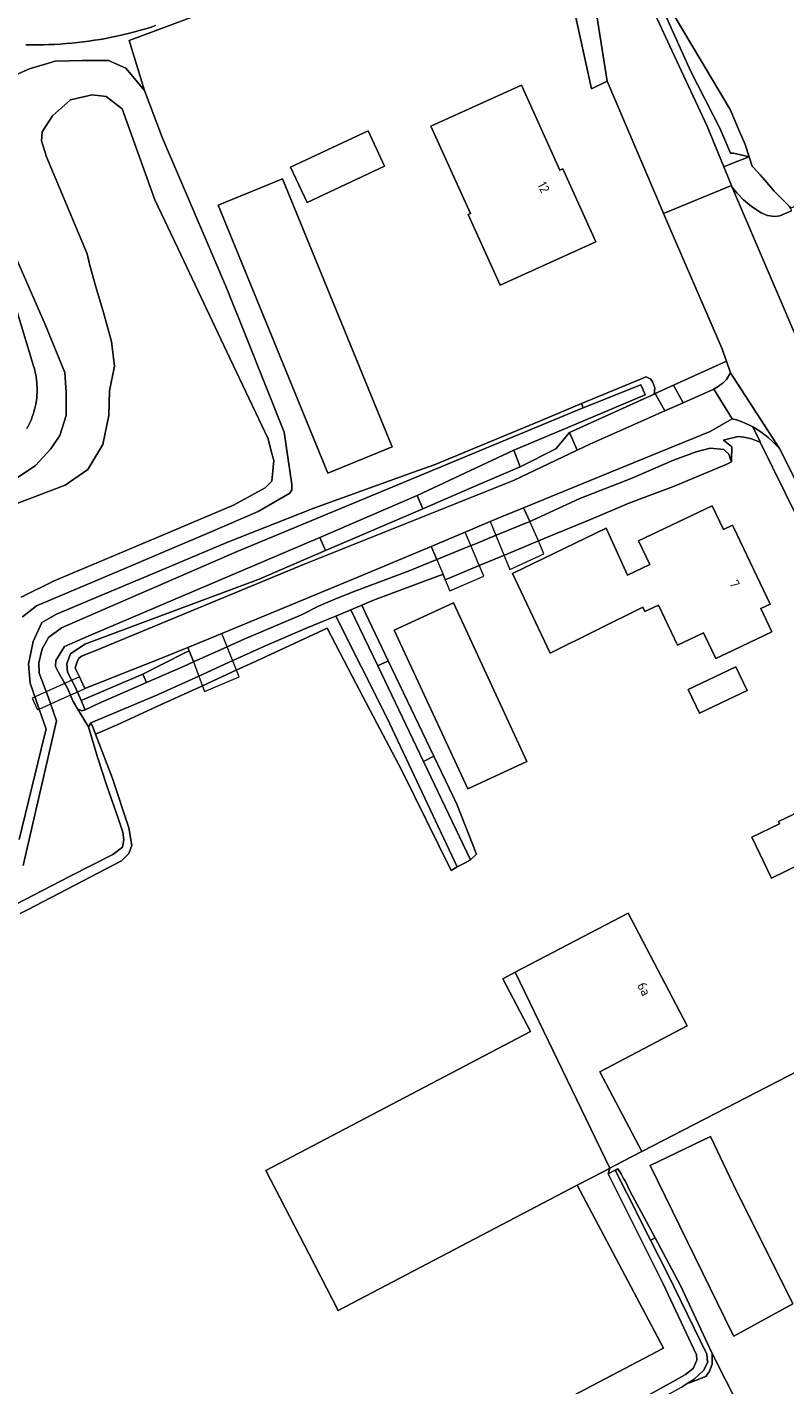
# Model space of a CAD drawing. Header units: metres. Extents: x 80938 to 82288, y 446951 to 448452.
# Tile 78 of 96: x 81933 to 82005, y 447824 to 447952. Entities that reach past the tile are written whole.
import ezdxf
from ezdxf.enums import TextEntityAlignment as Align

# ---------------------------------------------------------------- set-up
doc = ezdxf.new("R2010")
doc.units = ezdxf.units.M
doc.header["$MEASUREMENT"] = 0
for name, color, linetype, lineweight in [('B-WE-KW-KUNSTWERK_DEK-GV', 253, 'Continuous', 18), ('B-WE-OG-BEBOUWING-GV', 253, 'Continuous', 35), ('B-WE-OG-BEBOUWING-T18', 253, 'Continuous', 18), ('B-WE-OG-TERREIN_CULTUURSCHEIDING-GV', 253, 'Continuous', 18), ('B-WE-OG-TERREIN_ERF-GV', 253, 'Continuous', 18), ('B-WE-OG-WATER_SLOOT-GV', 253, 'Continuous', 18), ('B-WE-VH-ONVERHARD-GV', 253, 'Continuous', 18), ('B-WE-VH-VERHARDING_ASFALT-GV', 253, 'Continuous', 18), ('B-WE-VH-VERHARDING_BETON-GV', 253, 'Continuous', 18), ('B-WE-VH-VERHARDING_BETONSTRAATSTEEN-GV', 253, 'Continuous', 18), ('B-WE-VH-VERHARDING_HALFVERHARDING-GV', 253, 'Continuous', 18)]:
    doc.layers.add(name, color=color, linetype=linetype, lineweight=lineweight)
doc.styles.add('NLCS-ISO-M500-T18', font='NLCS-ISO.ttf', dxfattribs={"height": 0.9})

msp = doc.modelspace()

# ---------------------------------------------------------------- linework, layer by layer
at = {"layer": 'B-WE-KW-KUNSTWERK_DEK-GV', "linetype": 'Continuous', "lineweight": 0}
for points in [[(81977.008, 447905.615), (81978.881, 447901.08), (81982.078, 447902.571), (81981.578, 447903.788), (81980.75, 447905.628), (81980.167, 447906.922), (81978.143, 447906.09)], [(81971.421, 447903.277), (81971.956, 447902.024), (81972.551, 447900.631), (81972.766, 447900.128), (81973.199, 447899.08), (81976.401, 447900.465), (81974.647, 447904.627), (81974.256, 447904.464)], [(81948.971, 447892.352), (81950.007, 447889.556), (81953.284, 447890.94), (81951.651, 447895.056), (81948.448, 447893.734), (81948.574, 447893.402)], [(81933.731, 447888.938), (81934.223, 447887.836), (81934.269, 447887.856), (81934.392, 447887.911), (81936.522, 447888.863), (81938.666, 447889.82), (81938.712, 447889.841), (81938.675, 447889.923), (81938.219, 447890.943), (81936.653, 447890.244), (81934.41, 447889.242)]]:
    msp.add_lwpolyline(points, close=True, dxfattribs=at)
at = {"layer": 'B-WE-OG-BEBOUWING-GV', "linetype": 'Continuous', "lineweight": 0}
for points in [[(81983.595, 447938.809), (81979.955, 447946.84), (81971.395, 447942.961), (81975.134, 447934.709), (81974.936, 447934.619), (81977.966, 447927.932), (81987.004, 447932.028), (81983.874, 447938.935)], [(81967.027, 447939.185), (81965.469, 447942.514), (81958.149, 447939.09), (81959.706, 447935.761)], [(81967.741, 447912.672), (81957.379, 447937.988), (81951.297, 447935.498), (81961.659, 447910.183)], [(81999.044, 447904.856), (81997.984, 447907.09), (81991.037, 447903.793), (81992.097, 447901.56), (81989.993, 447900.561), (81987.954, 447905.002), (81979.106, 447900.722), (81982.669, 447893.19), (81991.427, 447897.539), (81991.626, 447897.12), (81992.906, 447897.728), (81994.698, 447893.95), (81997.17, 447895.122), (81998.33, 447892.677), (82000, 447893.469), (82003.63, 447895.192), (82002.575, 447897.415), (82003.451, 447897.83), (82000, 447905.103), (81999.92, 447905.272)], [(81980.477, 447882.951), (81973.535, 447897.95), (81967.94, 447895.361), (81974.882, 447880.362)], [(81995.711, 447889.762), (81996.782, 447887.503), (82001.3, 447889.647), (82000.228, 447891.905)], [(82017.382, 447868.981), (82011.716, 447880.845), (82004.246, 447877.277), (82004.345, 447877.068), (82001.73, 447875.819), (82003.582, 447871.942), (82006.186, 447873.186), (82007.51, 447870.413), (82006.978, 447870.158), (82007.452, 447869.166), (82007.986, 447869.422), (82009.903, 447865.409)], [(81979.383, 447863.046), (81988.31, 447844.539), (81988.716, 447844.752), (81991.33, 447846.123), (81987.382, 447853.65), (81995.619, 447857.968), (81990.049, 447868.64)], [(81987.735, 447844.238), (81988.31, 447844.539), (81979.383, 447863.046), (81978.215, 447862.433), (81980.826, 447857.457), (81955.811, 447844.33), (81959.895, 447836.426), (81962.656, 447831.082), (81985.24, 447842.929)], [(81999.936, 447843.085), (81997.819, 447847.544), (81992.121, 447844.79), (81999.869, 447828.938), (82000, 447828.745), (82000.043, 447828.682), (82005.599, 447831.717), (82000, 447842.957)]]:
    msp.add_lwpolyline(points, close=True, dxfattribs=at)
at = {"layer": 'B-WE-OG-TERREIN_CULTUURSCHEIDING-GV', "linetype": 'Continuous', "lineweight": 0}
for points in [[(81990.411, 447958.237), (81993.991, 447950.537), (81997.521, 447942.964), (81999.075, 447939.132), (82000, 447939.499), (82001.47, 447940.083), (82000, 447940.405), (81999.701, 447940.414), (81998.727, 447942.709), (81995.945, 447948.205), (81991.829, 447957.318)], [(81931.697, 447947.585), (81933.468, 447948.372), (81935.895, 447949.093), (81938.453, 447949.159), (81940.945, 447949.159), (81942.585, 447948.437), (81944.346, 447946.351), (81942.888, 447951.045), (81949.405, 447953.489)], [(81945.395, 447952.462), (81944.88, 447952.298), (81944.362, 447952.141), (81943.842, 447951.992), (81943.32, 447951.85), (81942.796, 447951.716), (81942.27, 447951.59), (81941.742, 447951.472), (81941.213, 447951.362), (81940.682, 447951.259), (81940.149, 447951.164), (81939.615, 447951.078), (81939.08, 447950.999), (81938.544, 447950.928), (81938.007, 447950.865), (81937.469, 447950.81), (81936.93, 447950.762), (81936.39, 447950.723), (81935.85, 447950.692), (81935.31, 447950.669), (81934.769, 447950.654), (81934.228, 447950.646), (81933.687, 447950.647), (81933.147, 447950.656)], [(81929.898, 447933.355), (81933.823, 447920.43), (81933.839, 447920.382), (81933.909, 447920.15), (81933.972, 447919.917), (81934.027, 447919.681), (81934.065, 447919.497), (81934.107, 447919.255), (81934.142, 447919.012), (81934.168, 447918.768), (81934.187, 447918.523), (81934.197, 447918.278), (81934.2, 447918.033), (81934.194, 447917.788), (81934.181, 447917.543), (81934.159, 447917.299), (81934.13, 447917.055), (81934.112, 447916.934), (81934.071, 447916.692), (81934.022, 447916.452), (81933.965, 447916.214), (81933.9, 447915.977), (81933.828, 447915.743), (81933.748, 447915.511), (81933.661, 447915.282), (81933.566, 447915.056), (81933.464, 447914.833), (81933.354, 447914.613), (81933.238, 447914.397)], [(81930.348, 447908.46), (81934.058, 447910.92), (81935.501, 447912.495), (81936.354, 447913.741), (81936.944, 447915.643), (81936.944, 447917.807), (81936.813, 447919.709), (81934.976, 447924.235), (81930.963, 447933.394)], [(81973.193, 447812.722), (81994.576, 447824.549), (81995.461, 447825.038), (81996.199, 447825.623), (81996.523, 447826.406), (81996.493, 447826.917), (81993.364, 447833.597), (81988.168, 447843.995), (81988.31, 447844.539), (81987.735, 447844.238), (81985.24, 447842.929), (81993.393, 447827.523), (81966.409, 447813.363)], [(82000.468, 447822.114), (81997.991, 447827.027), (81997.991, 447826.51), (81997.991, 447826.031), (81997.732, 447825.367), (81997.389, 447824.848), (81995.993, 447824.323), (81995.623, 447824.184), (81995.137, 447823.883)]]:
    msp.add_lwpolyline(points, dxfattribs=at)
for points in [[(82001.47, 447940.083), (82000, 447939.499), (81999.075, 447939.132), (81999.8, 447937.35), (81999.843, 447937.243), (82000.316, 447936.657), (82000.94, 447936.017), (82001.701, 447935.378), (82002.614, 447934.77), (82003.223, 447934.526), (82003.649, 447934.465), (82003.908, 447934.435), (82004.364, 447934.511), (82005.489, 447934.959), (82005.466, 447935.019), (82005.372, 447935.215), (82005.3, 447935.364), (82003.854, 447936.831), (82003.155, 447937.637), (82002.509, 447938.381), (82002.265, 447938.64), (82001.748, 447939.191)], [(81980.167, 447906.922), (81980.221, 447906.802), (81980.75, 447905.628), (81980.981, 447905.723), (81985.464, 447907.781), (81990.333, 447909.686), (81994.314, 447911.406), (81996.462, 447912.191), (81997.806, 447912.547), (81999.076, 447912.428), (81999.553, 447911.992), (81999.758, 447911.415), (81999.817, 447911.251), (81999.818, 447911.441), (81999.827, 447912.672), (81999.056, 447913.318), (81999.138, 447913.335), (82000.429, 447913.647), (82000.964, 447913.604), (82001.715, 447913.432), (82002.528, 447913.11), (82002.503, 447913.161), (82001.815, 447914.555), (82001.454, 447914.742), (82000.733, 447915.081), (82000.278, 447915.215), (82000, 447915.295), (81999.86, 447915.335), (81997.781, 447914.137), (81989.064, 447910.578)], [(82008.907, 447903.404), (82008.904, 447903.409), (82004.332, 447912.518), (82003.756, 447913.11), (82003.267, 447913.549), (82002.575, 447914.091), (82001.983, 447914.468), (82001.815, 447914.555), (82002.503, 447913.161), (82002.528, 447913.11), (82008.408, 447901.199), (82008.803, 447901.719), (82009.031, 447902.501)], [(81937.822, 447889.944), (81938.359, 447888.715), (81944.184, 447891.198), (81948.17, 447893.217), (81948.574, 447893.402), (81948.448, 447893.734), (81945.962, 447892.707), (81938.712, 447889.841), (81938.675, 447889.923), (81938.219, 447890.943), (81937.783, 447891.78), (81937.998, 447892.38), (81938.148, 447892.702), (81938.405, 447892.916), (81939.756, 447893.452), (81959.371, 447901.577), (81979.213, 447909.5), (81985.228, 447912.356), (81984.812, 447913.304), (81984.496, 447914.023), (81983.201, 447912.488), (81979.828, 447910.782), (81975.212, 447908.796), (81970.642, 447906.829), (81966.026, 447904.843), (81961.456, 447902.877), (81956.84, 447900.891), (81955.167, 447900.171), (81945.801, 447896.669), (81938.721, 447894.021), (81937.339, 447893.123), (81936.993, 447892.225), (81937.062, 447891.395)], [(81974.256, 447904.464), (81971.421, 447903.277), (81971.487, 447903.124), (81971.956, 447902.024), (81974.953, 447903.247), (81975.715, 447903.558), (81977.561, 447904.317), (81980.75, 447905.628), (81980.221, 447906.802), (81980.167, 447906.922), (81978.143, 447906.09), (81977.008, 447905.615)], [(81971.421, 447903.277), (81964.497, 447900.379), (81961.014, 447898.922), (81957.132, 447897.319), (81951.651, 447895.056), (81948.448, 447893.734), (81948.574, 447893.402), (81948.898, 447892.545), (81948.971, 447892.352), (81952.167, 447893.789), (81953.839, 447894.541), (81959.181, 447896.808), (81960.778, 447897.621), (81962.101, 447898.177), (81964.059, 447898.984), (81969.356, 447900.963), (81971.956, 447902.024), (81971.487, 447903.124)]]:
    msp.add_lwpolyline(points, close=True, dxfattribs=at)
at = {"layer": 'B-WE-OG-TERREIN_ERF-GV', "linetype": 'Continuous', "lineweight": 0}
for points in [[(81932.502, 447875.571), (81934.881, 447885.283), (81935.058, 447886.005), (81934.393, 447887.909), (81933.797, 447889.618), (81933.538, 447890.359), (81933.4, 447892.155), (81933.815, 447894.298), (81934.644, 447896.094), (81936.026, 447896.854), (81940.612, 447898.783), (81945.244, 447900.731), (81952.127, 447903.626), (81960.35, 447906.874), (81969.755, 447910.271), (81971.821, 447911.017), (81981.057, 447914.849), (81981.756, 447915.139), (81985.652, 447916.755), (81990.294, 447918.681), (81991.743, 447919.282), (81992.175, 447919.057), (81992.386, 447918.739), (81992.566, 447918.252), (81992.514, 447917.664), (81992.611, 447917.708), (81994.324, 447918.486), (81999.337, 447920.762), (81998.9, 447921.992), (81993.391, 447934.729), (81993.356, 447934.81), (81988.067, 447947.224), (81986.573, 447946.481), (81984.935, 447953.952)], [(81949.405, 447953.489), (81942.888, 447951.045), (81944.346, 447946.351), (81946.049, 447941.83), (81948.025, 447937.209), (81949.981, 447932.635), (81951.993, 447927.928), (81952.002, 447927.907), (81952.029, 447927.842), (81953.88, 447923.224), (81955.75, 447918.56), (81957.55, 447914.07), (81958.279, 447909.123), (81958.279, 447908.606), (81958.094, 447908.311), (81955.072, 447906.559), (81950.499, 447904.599), (81945.88, 447902.619), (81943.312, 447901.518), (81934.13, 447897.658), (81932.826, 447896.615)], [(82008.408, 447901.199), (82002.528, 447913.11), (82001.715, 447913.432), (82000.964, 447913.604), (82000.429, 447913.647), (81999.138, 447913.335), (81999.056, 447913.318), (81999.827, 447912.672), (81999.818, 447911.441), (81999.817, 447911.251), (81999.301, 447910.999), (81996.427, 447909.826), (81994.314, 447908.936), (81991.961, 447908.057), (81990.06, 447907.33), (81986.494, 447905.806), (81983.173, 447904.443), (81981.578, 447903.788), (81980.542, 447903.363), (81978.357, 447902.45), (81975.979, 447901.457), (81972.766, 447900.128), (81972.551, 447900.631), (81972.327, 447900.548), (81965.974, 447898.203), (81964.88, 447897.735), (81965.202, 447897.025), (81965.232, 447896.959), (81967.376, 447892.47), (81969.541, 447887.935), (81971.685, 447883.446), (81973.85, 447878.911), (81975.703, 447874.205), (81975.142, 447873.665), (81974.641, 447873.367), (81973.893, 447872.998), (81973.332, 447872.66), (81968.624, 447882.161), (81966.311, 447886.566), (81963.975, 447891.015), (81961.593, 447895.551), (81954.961, 447892.47), (81953.06, 447891.6), (81949.817, 447890.115), (81945.869, 447888.307), (81941.756, 447886.424), (81939.712, 447885.539), (81941.278, 447881.445), (81942.867, 447876.676), (81943.143, 447875.018), (81942.867, 447874.258), (81942.176, 447873.567), (81937.762, 447871.272), (81933.303, 447868.954), (81932.588, 447868.582)], [(81966.409, 447813.363), (81993.393, 447827.523), (81985.24, 447842.929), (81962.656, 447831.082), (81959.895, 447836.426), (81955.811, 447844.33), (81980.826, 447857.457), (81978.215, 447862.433), (81979.383, 447863.046), (81990.049, 447868.64), (81995.619, 447857.968), (81987.382, 447853.65), (81991.33, 447846.123), (82026.871, 447864.449)], [(82026.871, 447864.449), (81991.33, 447846.123), (81988.716, 447844.752), (81988.31, 447844.539), (81988.168, 447843.995), (81988.809, 447844.345), (81988.901, 447844.389), (81989.083, 447844.477), (81989.385, 447844.011), (81989.618, 447843.566), (81989.808, 447843.27), (81990.222, 447842.32), (81992.584, 447837.942), (81995.003, 447833.457), (81996.921, 447829.315), (81997.991, 447827.027), (82000.468, 447822.114)]]:
    msp.add_lwpolyline(points, dxfattribs=at)
for points in [[(81975.134, 447934.709), (81971.395, 447942.961), (81979.955, 447946.84), (81983.595, 447938.809), (81983.874, 447938.935), (81987.004, 447932.028), (81977.966, 447927.932), (81974.936, 447934.619)], [(81965.469, 447942.514), (81967.027, 447939.185), (81959.706, 447935.761), (81958.149, 447939.09)], [(81967.741, 447912.672), (81961.659, 447910.183), (81951.297, 447935.498), (81957.379, 447937.988)], [(81991.427, 447897.539), (81982.669, 447893.19), (81979.106, 447900.722), (81987.954, 447905.002), (81989.993, 447900.561), (81992.097, 447901.56), (81991.037, 447903.793), (81997.984, 447907.09), (81999.044, 447904.856), (81999.92, 447905.272), (82000, 447905.103), (82003.451, 447897.83), (82002.575, 447897.415), (82003.63, 447895.192), (82000, 447893.469), (81998.33, 447892.677), (81997.17, 447895.122), (81994.698, 447893.95), (81992.906, 447897.728), (81991.626, 447897.12)], [(81967.94, 447895.361), (81973.535, 447897.95), (81980.477, 447882.951), (81974.882, 447880.362)], [(81995.711, 447889.762), (82000.228, 447891.905), (82001.3, 447889.647), (81996.782, 447887.503)], [(82001.73, 447875.819), (82004.345, 447877.068), (82004.246, 447877.277), (82011.716, 447880.845), (82017.382, 447868.981), (82009.903, 447865.409), (82007.986, 447869.422), (82007.452, 447869.166), (82006.978, 447870.158), (82007.51, 447870.413), (82006.186, 447873.186), (82003.582, 447871.942)], [(81997.819, 447847.544), (81999.936, 447843.085), (82000, 447842.957), (82005.599, 447831.717), (82000.043, 447828.682), (82000, 447828.745), (81999.869, 447828.938), (81992.121, 447844.79)]]:
    msp.add_lwpolyline(points, close=True, dxfattribs=at)
at = {"layer": 'B-WE-OG-WATER_SLOOT-GV', "linetype": 'Continuous', "lineweight": 0}
for points in [[(81969.032, 448005.296), (81971.661, 448000), (81973.478, 447996.339), (81975.178, 447992.837), (81979.545, 447983.841), (81983.912, 447974.845), (81987.712, 447966.431), (81991.829, 447957.318), (81995.945, 447948.205), (81998.727, 447942.709), (81999.701, 447940.414), (82000, 447940.405), (82001.47, 447940.083), (82001.113, 447941.231), (82000.563, 447942.459), (81999.674, 447944.533), (81994.289, 447953.588), (81986.316, 447970.693), (81979.34, 447985.888), (81968.581, 448007.923), (81967.487, 448010.089), (81966.82, 448009.752)], [(81979.828, 447910.782), (81983.201, 447912.488), (81984.496, 447914.023), (81992.514, 447917.664), (81992.566, 447918.252), (81992.386, 447918.739), (81992.175, 447919.057), (81991.743, 447919.282), (81990.294, 447918.681), (81985.652, 447916.755), (81985.809, 447916.363), (81991.244, 447918.537), (81991.428, 447918.124), (81991.657, 447917.579), (81983.155, 447914.005), (81979.248, 447912.363)], [(81975.979, 447901.457), (81978.357, 447902.45), (81980.542, 447903.363), (81981.578, 447903.788), (81983.173, 447904.443), (81986.494, 447905.806), (81990.06, 447907.33), (81991.961, 447908.057), (81994.314, 447908.936), (81996.427, 447909.826), (81999.301, 447910.999), (81999.817, 447911.251), (81999.758, 447911.415), (81999.553, 447911.992), (81999.076, 447912.428), (81997.806, 447912.547), (81996.462, 447912.191), (81994.314, 447911.406), (81990.333, 447909.686), (81985.464, 447907.781), (81980.981, 447905.723), (81980.75, 447905.628), (81977.561, 447904.317), (81975.715, 447903.558), (81974.953, 447903.247), (81971.956, 447902.024), (81969.356, 447900.963), (81964.059, 447898.984), (81962.101, 447898.177), (81960.778, 447897.621), (81959.181, 447896.808), (81953.839, 447894.541), (81952.167, 447893.789), (81948.971, 447892.352), (81948.106, 447891.963), (81944.531, 447890.402), (81940.002, 447888.424), (81938.748, 447887.824), (81938.414, 447887.726), (81938.013, 447887.923), (81939.044, 447886.226), (81939.281, 447886.602), (81945.57, 447889.237), (81949.477, 447891.015), (81952.7, 447892.482), (81955.896, 447893.937), (81959.725, 447895.565), (81961.328, 447896.228), (81962.409, 447896.675), (81963.842, 447897.291), (81964.88, 447897.735), (81965.974, 447898.203), (81972.327, 447900.548), (81972.551, 447900.631), (81972.766, 447900.128)], [(81970.642, 447906.829), (81975.212, 447908.796), (81979.828, 447910.782), (81979.248, 447912.363), (81970.106, 447908.085)], [(81960.903, 447904.11), (81961.456, 447902.877), (81966.026, 447904.843), (81970.642, 447906.829), (81970.106, 447908.085)], [(81938.013, 447887.923), (81938.414, 447887.726), (81938.748, 447887.824), (81938.614, 447888.131), (81938.559, 447888.258), (81938.359, 447888.715), (81937.822, 447889.944), (81937.062, 447891.395), (81936.993, 447892.225), (81937.339, 447893.123), (81938.721, 447894.021), (81945.801, 447896.669), (81955.167, 447900.171), (81956.84, 447900.891), (81961.456, 447902.877), (81960.903, 447904.11), (81939.241, 447894.892), (81936.802, 447893.821), (81935.971, 447892.482), (81935.932, 447891.913), (81936.191, 447891.425), (81937.076, 447889.871), (81937.598, 447888.606)], [(81963.842, 447897.291), (81966.382, 447891.98), (81967.376, 447892.47), (81965.232, 447896.959), (81965.202, 447897.025), (81964.88, 447897.735)], [(81949.817, 447890.115), (81953.06, 447891.6), (81954.961, 447892.47), (81961.593, 447895.551), (81963.975, 447891.015), (81966.311, 447886.566), (81968.624, 447882.161), (81973.332, 447872.66), (81973.893, 447872.998), (81967.261, 447887.044), (81962.409, 447896.675), (81961.328, 447896.228), (81959.725, 447895.565), (81955.896, 447893.937), (81952.7, 447892.482), (81949.477, 447891.015), (81945.57, 447889.237), (81939.281, 447886.602), (81939.481, 447886.144), (81939.712, 447885.539), (81941.756, 447886.424), (81945.869, 447888.307)], [(81973.893, 447872.998), (81974.641, 447873.367), (81975.142, 447873.665), (81970.705, 447882.941), (81966.382, 447891.98), (81963.842, 447897.291), (81962.409, 447896.675), (81967.261, 447887.044)], [(81944.184, 447891.198), (81944.428, 447890.638), (81944.531, 447890.402), (81948.106, 447891.963), (81948.971, 447892.352), (81948.898, 447892.545), (81948.574, 447893.402), (81948.17, 447893.217)], [(81970.705, 447882.941), (81971.685, 447883.446), (81969.541, 447887.935), (81967.376, 447892.47), (81966.382, 447891.98)], [(81938.559, 447888.258), (81938.614, 447888.131), (81938.748, 447887.824), (81940.002, 447888.424), (81944.531, 447890.402), (81944.428, 447890.638), (81944.184, 447891.198), (81938.359, 447888.715)], [(81975.142, 447873.665), (81975.703, 447874.205), (81973.85, 447878.911), (81971.685, 447883.446), (81970.705, 447882.941)], [(81972.977, 447811.9), (81973.357, 447811.908), (81995.081, 447823.848), (81995.137, 447823.883), (81995.623, 447824.184), (81996.147, 447824.509), (81996.296, 447824.602), (81997.195, 447825.453), (81997.56, 447826.23), (81997.557, 447826.258), (81997.471, 447826.976), (81993.756, 447834.584), (81992.164, 447837.726), (81989.906, 447842.18), (81988.809, 447844.345), (81988.168, 447843.995), (81993.364, 447833.597), (81996.493, 447826.917), (81996.523, 447826.406), (81996.199, 447825.623), (81995.461, 447825.038), (81994.576, 447824.549), (81973.193, 447812.722), (81972.813, 447812.236)], [(81988.809, 447844.345), (81989.906, 447842.18), (81992.164, 447837.726), (81992.265, 447837.778), (81992.584, 447837.942), (81990.222, 447842.32), (81989.808, 447843.27), (81989.618, 447843.566), (81989.385, 447844.011), (81989.083, 447844.477), (81988.901, 447844.389)], [(81997.557, 447826.258), (81997.56, 447826.23), (81997.195, 447825.453), (81996.296, 447824.602), (81996.147, 447824.509), (81995.623, 447824.184), (81995.993, 447824.323), (81997.389, 447824.848), (81997.732, 447825.367), (81997.991, 447826.031), (81997.991, 447826.51), (81997.991, 447827.027), (81996.921, 447829.315), (81995.003, 447833.457), (81992.584, 447837.942), (81992.265, 447837.778), (81992.164, 447837.726), (81993.756, 447834.584), (81997.471, 447826.976)]]:
    msp.add_lwpolyline(points, close=True, dxfattribs=at)
for points in [[(81994.289, 447953.588), (81999.674, 447944.533), (82000.563, 447942.459), (82001.113, 447941.231), (82001.47, 447940.083), (82001.748, 447939.191), (82002.265, 447938.64), (82002.509, 447938.381), (82003.155, 447937.637), (82003.854, 447936.831), (82005.3, 447935.364), (82005.372, 447935.215), (82006.497, 447935.739), (82009.248, 447937.022), (82009.035, 447937.675), (82008.607, 447940.317), (82008.567, 447940.342), (82008.884, 447942.107), (82009.166, 447944.719), (82009.077, 447945.744), (82008.306, 447948.697), (82007.493, 447950.497), (82005.786, 447955.138)], [(81932.826, 447896.615), (81934.13, 447897.658), (81943.312, 447901.518), (81945.88, 447902.619), (81950.499, 447904.599), (81955.072, 447906.559), (81958.094, 447908.311), (81958.279, 447908.606), (81958.279, 447909.123), (81957.55, 447914.07), (81955.75, 447918.56), (81953.88, 447923.224), (81952.029, 447927.842), (81952.002, 447927.907), (81951.993, 447927.928), (81949.981, 447932.635), (81948.025, 447937.209), (81946.049, 447941.83), (81944.346, 447946.351), (81942.585, 447948.437), (81940.945, 447949.159), (81938.453, 447949.159), (81935.895, 447949.093), (81933.468, 447948.372), (81931.697, 447947.585)], [(81932.12, 447907.264), (81936.86, 447909.052), (81938.977, 447910.54), (81940.407, 447912.886), (81940.98, 447915.633), (81941.037, 447917.978), (81941.513, 447920.301), (81941.222, 447922.629), (81940.482, 447925.355), (81939.741, 447927.789), (81939.159, 447929.932), (81938.928, 447930.892), (81935.075, 447940.075), (81934.616, 447941.583), (81934.681, 447942.436), (81935.665, 447943.945), (81937.37, 447945.453), (81939.404, 447945.912), (81940.716, 447945.781), (81942.224, 447944.6), (81943.553, 447940.927), (81945.328, 447936.018), (81947.487, 447931.455), (81951.839, 447922.258), (81956.018, 447913.426), (81956.293, 447912.398), (81956.567, 447911.37), (81956.369, 447909.423), (81955.733, 447908.795), (81952.746, 447907.174), (81949.916, 447905.979), (81946.575, 447904.567), (81941.202, 447902.297), (81935.809, 447900.018), (81932.693, 447898.485)], [(81932.693, 447898.485), (81935.809, 447900.018), (81941.202, 447902.297), (81946.575, 447904.567), (81949.916, 447905.979), (81952.746, 447907.174), (81955.733, 447908.795), (81956.369, 447909.423), (81956.567, 447911.37), (81956.293, 447912.398), (81956.018, 447913.426), (81951.839, 447922.258), (81947.487, 447931.455), (81945.328, 447936.018), (81943.553, 447940.927), (81942.224, 447944.6), (81940.716, 447945.781), (81939.404, 447945.912), (81937.37, 447945.453), (81935.665, 447943.945), (81934.681, 447942.436), (81934.616, 447941.583), (81935.075, 447940.075), (81938.928, 447930.892), (81939.159, 447929.932), (81939.741, 447927.789), (81940.482, 447925.355), (81941.222, 447922.629), (81941.513, 447920.301), (81941.037, 447917.978), (81940.98, 447915.633), (81940.407, 447912.886), (81938.977, 447910.54), (81936.86, 447909.052), (81932.12, 447907.264)], [(81930.963, 447933.394), (81934.976, 447924.235), (81936.813, 447919.709), (81936.944, 447917.807), (81936.944, 447915.643), (81936.354, 447913.741), (81935.501, 447912.495), (81934.058, 447910.92), (81930.348, 447908.46)], [(81932.151, 447869.439), (81937.333, 447872.106), (81941.349, 447874.173), (81942.27, 447874.85), (81942.378, 447875.555), (81942.297, 447876.286), (81941.917, 447877.397), (81940.747, 447880.76), (81939.905, 447883.358), (81939.044, 447886.226), (81938.013, 447887.923), (81937.598, 447888.606), (81937.076, 447889.871), (81936.191, 447891.425), (81935.932, 447891.913), (81935.971, 447892.482), (81936.802, 447893.821), (81939.241, 447894.892), (81960.903, 447904.11), (81970.106, 447908.085), (81979.248, 447912.363), (81983.155, 447914.005), (81991.657, 447917.579), (81991.428, 447918.124), (81991.244, 447918.537), (81985.809, 447916.363), (81984.72, 447915.928), (81982.304, 447914.917), (81974.88, 447911.811), (81953.109, 447902.79), (81944.679, 447899.13), (81941.129, 447897.591), (81936.513, 447895.589), (81935.278, 447894.66), (81934.666, 447893.587), (81934.359, 447892.27), (81934.407, 447891.302), (81935.248, 447889.056), (81936.036, 447886.791), (81932.895, 447873.116)], [(81932.895, 447873.116), (81936.036, 447886.791), (81935.248, 447889.056), (81934.407, 447891.302), (81934.359, 447892.27), (81934.666, 447893.587), (81935.278, 447894.66), (81936.513, 447895.589), (81941.129, 447897.591), (81944.679, 447899.13), (81953.109, 447902.79), (81974.88, 447911.811), (81982.304, 447914.917), (81984.72, 447915.928), (81985.809, 447916.363), (81985.652, 447916.755), (81981.756, 447915.139), (81981.057, 447914.849), (81971.821, 447911.017), (81969.755, 447910.271), (81960.35, 447906.874), (81952.127, 447903.626), (81945.244, 447900.731), (81940.612, 447898.783), (81936.026, 447896.854), (81934.644, 447896.094), (81933.815, 447894.298), (81933.4, 447892.155), (81933.538, 447890.359), (81933.797, 447889.618), (81934.393, 447887.909), (81935.058, 447886.005), (81934.881, 447885.283), (81932.502, 447875.571)], [(81932.588, 447868.582), (81933.303, 447868.954), (81937.762, 447871.272), (81942.176, 447873.567), (81942.867, 447874.258), (81943.143, 447875.018), (81942.867, 447876.676), (81941.278, 447881.445), (81939.712, 447885.539), (81939.481, 447886.144), (81939.281, 447886.602), (81939.044, 447886.226), (81939.905, 447883.358), (81940.747, 447880.76), (81941.917, 447877.397), (81942.297, 447876.286), (81942.378, 447875.555), (81942.27, 447874.85), (81941.349, 447874.173), (81937.333, 447872.106), (81932.151, 447869.439)]]:
    msp.add_lwpolyline(points, dxfattribs=at)
at = {"layer": 'B-WE-VH-ONVERHARD-GV', "linetype": 'Continuous', "lineweight": 0}
for points in [[(81994.324, 447918.486), (81995.248, 447916.848), (81998.142, 447918.134), (81998.554, 447918.385), (81998.709, 447918.503), (81998.982, 447918.701), (81999.351, 447919.023), (81999.728, 447919.66), (81999.337, 447920.762)], [(81984.496, 447914.023), (81984.812, 447913.304), (81985.228, 447912.356), (81986.436, 447912.929), (81993.501, 447916.071), (81992.611, 447917.708), (81992.514, 447917.664)]]:
    msp.add_lwpolyline(points, close=True, dxfattribs=at)
at = {"layer": 'B-WE-VH-VERHARDING_ASFALT-GV', "linetype": 'Continuous', "lineweight": 0}
for points in [[(81986.797, 447955.216), (81988.067, 447947.224), (81993.356, 447934.81), (81993.391, 447934.729), (81999.8, 447937.35), (81999.075, 447939.132), (81997.521, 447942.964), (81993.991, 447950.537), (81990.411, 447958.237)], [(82006.75, 447921.146), (82000, 447936.877), (81999.843, 447937.243), (81999.8, 447937.35), (81993.391, 447934.729), (81998.9, 447921.992), (81999.337, 447920.762), (81999.728, 447919.66), (82000, 447919.238), (82004.332, 447912.518), (82008.904, 447903.409)], [(82005.489, 447934.959), (82004.364, 447934.511), (82003.908, 447934.435), (82003.649, 447934.465), (82003.223, 447934.526), (82002.614, 447934.77), (82001.701, 447935.378), (82000.94, 447936.017), (82000.316, 447936.657), (81999.843, 447937.243), (82000, 447936.877), (82006.75, 447921.146)]]:
    msp.add_lwpolyline(points, dxfattribs=at)
at = {"layer": 'B-WE-VH-VERHARDING_BETON-GV', "linetype": 'Continuous', "lineweight": 0}
for points in [[(81977.008, 447905.615), (81978.881, 447901.08), (81982.078, 447902.571), (81981.578, 447903.788), (81980.75, 447905.628), (81980.167, 447906.922), (81978.143, 447906.09)], [(81971.421, 447903.277), (81971.956, 447902.024), (81972.551, 447900.631), (81972.766, 447900.128), (81973.199, 447899.08), (81976.401, 447900.465), (81974.647, 447904.627), (81974.256, 447904.464)], [(81948.971, 447892.352), (81950.007, 447889.556), (81953.284, 447890.94), (81951.651, 447895.056), (81948.448, 447893.734), (81948.574, 447893.402)]]:
    msp.add_lwpolyline(points, close=True, dxfattribs=at)
at = {"layer": 'B-WE-VH-VERHARDING_BETONSTRAATSTEEN-GV', "linetype": 'Continuous', "lineweight": 0}
for points in [[(81988.067, 447947.224), (81986.797, 447955.216), (81984.935, 447953.952), (81986.573, 447946.481)], [(81998.142, 447918.134), (81999.86, 447915.335), (82000, 447915.295), (82000.278, 447915.215), (82000.733, 447915.081), (82001.454, 447914.742), (82001.815, 447914.555), (82001.983, 447914.468), (82002.575, 447914.091), (82003.267, 447913.549), (82003.756, 447913.11), (82004.332, 447912.518), (82000, 447919.238), (81999.728, 447919.66), (81999.351, 447919.023), (81998.982, 447918.701), (81998.709, 447918.503), (81998.554, 447918.385)], [(81938.219, 447890.943), (81938.675, 447889.923), (81938.712, 447889.841), (81945.962, 447892.707), (81948.448, 447893.734), (81951.651, 447895.056), (81957.132, 447897.319), (81961.014, 447898.922), (81964.497, 447900.379), (81971.421, 447903.277), (81974.256, 447904.464), (81977.008, 447905.615), (81978.143, 447906.09), (81980.167, 447906.922), (81989.064, 447910.578), (81997.781, 447914.137), (81999.86, 447915.335), (81998.142, 447918.134), (81995.248, 447916.848), (81993.501, 447916.071), (81986.436, 447912.929), (81985.228, 447912.356), (81979.213, 447909.5), (81959.371, 447901.577), (81939.756, 447893.452), (81938.405, 447892.916), (81938.148, 447892.702), (81937.998, 447892.38), (81937.783, 447891.78)], [(81933.731, 447888.938), (81934.223, 447887.836), (81934.269, 447887.856), (81934.392, 447887.911), (81936.522, 447888.863), (81938.666, 447889.82), (81938.712, 447889.841), (81938.675, 447889.923), (81938.219, 447890.943), (81936.653, 447890.244), (81934.41, 447889.242)]]:
    msp.add_lwpolyline(points, close=True, dxfattribs=at)
at = {"layer": 'B-WE-VH-VERHARDING_HALFVERHARDING-GV', "linetype": 'Continuous', "lineweight": 0}
for points in [[(81933.147, 447950.656), (81933.687, 447950.647), (81934.228, 447950.646), (81934.769, 447950.654), (81935.31, 447950.669), (81935.85, 447950.692), (81936.39, 447950.723), (81936.93, 447950.762), (81937.469, 447950.81), (81938.007, 447950.865), (81938.544, 447950.928), (81939.08, 447950.999), (81939.615, 447951.078), (81940.149, 447951.164), (81940.682, 447951.259), (81941.213, 447951.362), (81941.742, 447951.472), (81942.27, 447951.59), (81942.796, 447951.716), (81943.32, 447951.85), (81943.842, 447951.992), (81944.362, 447952.141), (81944.88, 447952.298), (81945.395, 447952.462)], [(81933.238, 447914.397), (81933.354, 447914.613), (81933.464, 447914.833), (81933.566, 447915.056), (81933.661, 447915.282), (81933.748, 447915.511), (81933.828, 447915.743), (81933.9, 447915.977), (81933.965, 447916.214), (81934.022, 447916.452), (81934.071, 447916.692), (81934.112, 447916.934), (81934.13, 447917.055), (81934.159, 447917.299), (81934.181, 447917.543), (81934.194, 447917.788), (81934.2, 447918.033), (81934.197, 447918.278), (81934.187, 447918.523), (81934.168, 447918.768), (81934.142, 447919.012), (81934.107, 447919.255), (81934.065, 447919.497), (81934.027, 447919.681), (81933.972, 447919.917), (81933.909, 447920.15), (81933.839, 447920.382), (81933.823, 447920.43), (81929.898, 447933.355)]]:
    msp.add_lwpolyline(points, dxfattribs=at)
msp.add_lwpolyline([(81992.611, 447917.708), (81993.501, 447916.071), (81995.248, 447916.848), (81994.324, 447918.486)], close=True, dxfattribs=at)

# ---------------------------------------------------------------- texts
at = {"layer": 'B-WE-OG-BEBOUWING-T18', "linetype": 'Continuous', "lineweight": 0, "style": 'NLCS-ISO-M500-T18'}
for s, rotation, p in [('12', 297.1, (81982.05, 447937.2)), ('7', 297.1, (82000.11, 447899.73)), ('6a', 299.8, (81991.54, 447861.47))]:
    msp.add_text(s, height=0.9, rotation=rotation, dxfattribs=at).set_placement(p, align=Align.MIDDLE)

doc.saveas('drawing.dxf')
